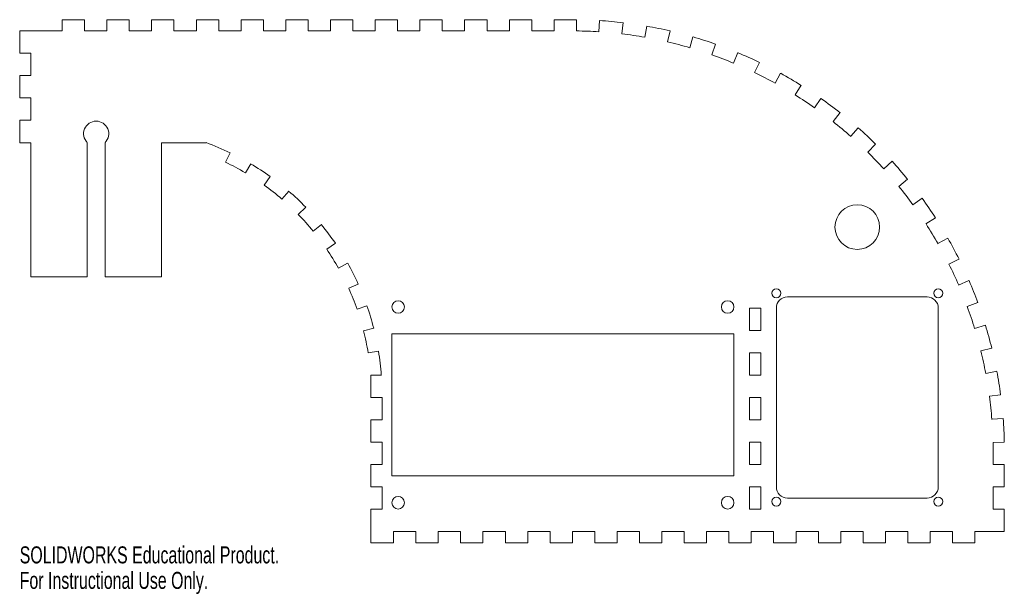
# Model space of a CAD drawing. Header units: inches. Extents: x -0.9 to 10.2, y -2.7 to 3.8.
import ezdxf

# ---------------------------------------------------------------- set-up
doc = ezdxf.new("R2010")
doc.units = ezdxf.units.IN
doc.header["$MEASUREMENT"] = 0
doc.styles.add('SLDTEXTSTYLE0', font='TXT', dxfattribs={"width": 0.7})

msp = doc.modelspace()

# ---------------------------------------------------------------- linework, layer by layer
at = {"color": 7, "linetype": 'Continuous', "lineweight": 15}
for p, q in [((-0.13, 3.776), (-0.38, 3.776)), ((-0.38, 3.776), (-0.38, 3.651)), ((-0.13, 3.651), (-0.13, 3.776)), ((0.37, 3.776), (0.12, 3.776)), ((0.12, 3.776), (0.12, 3.651)), ((0.37, 3.651), (0.37, 3.776)), ((0.87, 3.776), (0.62, 3.776)), ((0.62, 3.776), (0.62, 3.651)), ((0.87, 3.651), (0.87, 3.776)), ((1.37, 3.776), (1.12, 3.776)), ((1.12, 3.776), (1.12, 3.651)), ((1.37, 3.651), (1.37, 3.776)), ((1.87, 3.776), (1.62, 3.776)), ((1.62, 3.776), (1.62, 3.651)), ((1.87, 3.651), (1.87, 3.776)), ((2.37, 3.776), (2.12, 3.776)), ((2.12, 3.776), (2.12, 3.651)), ((2.37, 3.651), (2.37, 3.776)), ((2.87, 3.776), (2.62, 3.776)), ((2.62, 3.776), (2.62, 3.651)), ((2.87, 3.651), (2.87, 3.776)), ((3.37, 3.776), (3.12, 3.776)), ((3.12, 3.776), (3.12, 3.651)), ((3.37, 3.651), (3.37, 3.776)), ((3.87, 3.776), (3.62, 3.776)), ((3.62, 3.776), (3.62, 3.651)), ((3.87, 3.651), (3.87, 3.776)), ((4.37, 3.776), (4.12, 3.776)), ((4.12, 3.776), (4.12, 3.651)), ((4.37, 3.651), (4.37, 3.776)), ((4.87, 3.776), (4.62, 3.776)), ((4.62, 3.776), (4.62, 3.651)), ((4.87, 3.651), (4.87, 3.776)), ((5.37, 3.776), (5.12, 3.776)), ((5.12, 3.776), (5.12, 3.651)), ((5.37, 3.651), (5.37, 3.776)), ((5.628, 3.768), (5.62, 3.642)), ((5.893, 3.744), (5.878, 3.618)), ((-0.855, 3.651), (-0.38, 3.651)), ((-0.855, 3.651), (-0.855, 3.401)), ((-0.13, 3.651), (0.12, 3.651)), ((0.37, 3.651), (0.62, 3.651)), ((0.87, 3.651), (1.12, 3.651)), ((1.37, 3.651), (1.62, 3.651)), ((1.87, 3.651), (2.12, 3.651)), ((2.37, 3.651), (2.62, 3.651)), ((2.87, 3.651), (3.12, 3.651)), ((3.37, 3.651), (3.62, 3.651)), ((3.87, 3.651), (4.12, 3.651)), ((4.37, 3.651), (4.62, 3.651)), ((4.87, 3.651), (5.12, 3.651)), ((6.156, 3.705), (6.134, 3.581)), ((6.416, 3.652), (6.388, 3.529)), ((6.673, 3.584), (6.638, 3.463)), ((6.926, 3.503), (6.884, 3.384)), ((-0.855, 3.401), (-0.73, 3.401)), ((-0.73, 3.151), (-0.73, 3.401)), ((7.175, 3.408), (7.126, 3.291)), ((7.417, 3.299), (7.362, 3.185)), ((-0.73, 3.151), (-0.855, 3.151)), ((-0.855, 3.151), (-0.855, 2.901)), ((7.653, 3.177), (7.592, 3.067)), ((7.882, 3.043), (7.816, 2.936)), ((-0.855, 2.901), (-0.73, 2.901)), ((-0.73, 2.651), (-0.73, 2.901)), ((8.104, 2.896), (8.031, 2.792)), ((-0.73, 2.651), (-0.855, 2.651)), ((-0.855, 2.651), (-0.855, 2.401)), ((8.317, 2.737), (8.239, 2.638)), ((8.521, 2.566), (8.437, 2.472)), ((-0.855, 2.401), (-0.73, 2.401)), ((-0.73, 0.901), (-0.73, 2.401)), ((-0.1, 0.901), (-0.1, 2.401)), ((0.1, 0.901), (0.1, 2.401)), ((0.73, 0.901), (0.73, 2.401)), ((0.73, 2.401), (1.23, 2.401)), ((8.715, 2.385), (8.627, 2.295)), ((1.446, 2.183), (1.497, 2.289)), ((1.668, 2.064), (1.728, 2.165)), ((8.899, 2.193), (8.806, 2.108)), ((1.879, 1.927), (1.947, 2.022)), ((9.072, 1.992), (8.975, 1.912)), ((2.076, 1.771), (2.153, 1.86)), ((9.234, 1.781), (9.132, 1.707)), ((2.26, 1.599), (2.343, 1.681)), ((9.384, 1.561), (9.278, 1.493)), ((2.427, 1.411), (2.518, 1.486)), ((9.522, 1.334), (9.412, 1.272)), ((2.578, 1.21), (2.675, 1.276)), ((2.711, 0.996), (2.812, 1.054)), ((9.647, 1.099), (9.534, 1.043)), ((-0.1, 0.901), (-0.73, 0.901)), ((0.73, 0.901), (0.1, 0.901)), ((2.824, 0.772), (2.931, 0.82)), ((9.759, 0.858), (9.643, 0.808)), ((7.73, 0.677), (9.29, 0.677)), ((2.917, 0.538), (3.028, 0.577)), ((7.305, 0.302), (7.305, 0.552)), ((7.305, 0.552), (7.43, 0.552)), ((7.43, 0.302), (7.43, 0.552)), ((7.605, 0.552), (7.605, -1.448)), ((9.415, 0.552), (9.415, -1.448)), ((9.858, 0.612), (9.739, 0.568)), ((9.943, 0.36), (9.822, 0.323)), ((2.99, 0.298), (3.103, 0.326)), ((3.306, 0.264), (7.131, 0.264)), ((3.306, 0.264), (3.306, -1.326)), ((7.131, 0.264), (7.131, -1.326)), ((7.305, 0.302), (7.43, 0.302)), ((3.042, 0.051), (3.157, 0.07)), ((7.305, -0.198), (7.305, 0.052)), ((7.305, 0.052), (7.43, 0.052)), ((7.43, -0.198), (7.43, 0.052)), ((10.014, 0.103), (9.891, 0.073)), ((3.189, -0.198), (3.071, -0.198)), ((3.071, -0.198), (3.071, -0.448)), ((7.305, -0.198), (7.43, -0.198)), ((10.07, -0.156), (9.946, -0.18)), ((10.113, -0.419), (9.988, -0.435)), ((3.071, -0.448), (3.196, -0.448)), ((3.196, -0.448), (3.196, -0.698)), ((7.305, -0.698), (7.305, -0.448)), ((7.305, -0.448), (7.43, -0.448)), ((7.43, -0.698), (7.43, -0.448)), ((3.196, -0.698), (3.071, -0.698)), ((3.071, -0.698), (3.071, -0.948)), ((7.305, -0.698), (7.43, -0.698)), ((10.14, -0.683), (10.015, -0.693)), ((3.071, -0.948), (3.196, -0.948)), ((3.196, -0.948), (3.196, -1.198)), ((7.305, -1.198), (7.305, -0.948)), ((7.305, -0.948), (7.43, -0.948)), ((7.43, -1.198), (7.43, -0.948)), ((10.154, -0.948), (10.028, -0.951)), ((10.029, -1.058), (10.029, -1.198)), ((3.196, -1.198), (3.071, -1.198)), ((3.071, -1.198), (3.071, -1.448)), ((7.305, -1.198), (7.43, -1.198)), ((10.154, -1.198), (10.029, -1.198)), ((10.154, -1.448), (10.154, -1.198)), ((3.306, -1.326), (7.131, -1.326)), ((3.071, -1.448), (3.196, -1.448)), ((3.196, -1.448), (3.196, -1.698)), ((7.305, -1.698), (7.305, -1.448)), ((7.305, -1.448), (7.43, -1.448)), ((7.43, -1.698), (7.43, -1.448)), ((10.029, -1.448), (10.029, -1.698)), ((10.029, -1.448), (10.154, -1.448)), ((7.73, -1.573), (9.29, -1.573)), ((3.196, -1.698), (3.071, -1.698)), ((3.071, -1.698), (3.071, -2.073)), ((7.305, -1.698), (7.43, -1.698)), ((10.154, -1.698), (10.029, -1.698)), ((10.154, -1.948), (10.154, -1.698)), ((3.325, -2.073), (3.325, -1.948)), ((3.575, -1.948), (3.325, -1.948)), ((3.575, -1.948), (3.575, -2.073)), ((3.825, -2.073), (3.825, -1.948)), ((4.075, -1.948), (3.825, -1.948)), ((4.075, -1.948), (4.075, -2.073)), ((4.325, -2.073), (4.325, -1.948)), ((4.575, -1.948), (4.325, -1.948)), ((4.575, -1.948), (4.575, -2.073)), ((4.825, -2.073), (4.825, -1.948)), ((5.075, -1.948), (4.825, -1.948)), ((5.075, -1.948), (5.075, -2.073)), ((5.325, -2.073), (5.325, -1.948)), ((5.575, -1.948), (5.325, -1.948)), ((5.575, -1.948), (5.575, -2.073)), ((5.825, -2.073), (5.825, -1.948)), ((6.075, -1.948), (5.825, -1.948)), ((6.075, -1.948), (6.075, -2.073)), ((6.325, -2.073), (6.325, -1.948)), ((6.575, -1.948), (6.325, -1.948)), ((6.575, -1.948), (6.575, -2.073)), ((6.825, -2.073), (6.825, -1.948)), ((7.075, -1.948), (6.825, -1.948)), ((7.075, -1.948), (7.075, -2.073)), ((7.325, -2.073), (7.325, -1.948)), ((7.575, -1.948), (7.325, -1.948)), ((7.575, -1.948), (7.575, -2.073)), ((7.825, -2.073), (7.825, -1.948)), ((8.075, -1.948), (7.825, -1.948)), ((8.075, -1.948), (8.075, -2.073)), ((8.325, -2.073), (8.325, -1.948)), ((8.575, -1.948), (8.325, -1.948)), ((8.575, -1.948), (8.575, -2.073)), ((8.825, -2.073), (8.825, -1.948)), ((9.075, -1.948), (8.825, -1.948)), ((9.075, -1.948), (9.075, -2.073)), ((9.325, -2.073), (9.325, -1.948)), ((9.575, -1.948), (9.325, -1.948)), ((9.575, -1.948), (9.575, -2.073)), ((9.825, -2.073), (9.825, -1.948)), ((10.154, -1.948), (9.825, -1.948)), ((3.071, -2.073), (3.325, -2.073)), ((3.575, -2.073), (3.825, -2.073)), ((4.075, -2.073), (4.325, -2.073)), ((4.575, -2.073), (4.825, -2.073)), ((5.075, -2.073), (5.325, -2.073)), ((5.575, -2.073), (5.825, -2.073)), ((6.075, -2.073), (6.325, -2.073)), ((6.575, -2.073), (6.825, -2.073)), ((7.075, -2.073), (7.325, -2.073)), ((7.575, -2.073), (7.825, -2.073)), ((8.075, -2.073), (8.325, -2.073)), ((8.575, -2.073), (8.825, -2.073)), ((9.075, -2.073), (9.325, -2.073)), ((9.575, -2.073), (9.825, -2.073))]:
    msp.add_line(p, q, dxfattribs=at)
for centre, radius in [((8.51, 1.457), 0.25), ((7.605, 0.717), 0.05), ((9.415, 0.717), 0.05), ((3.376, 0.564), 0.07), ((7.061, 0.564), 0.07), ((3.376, -1.626), 0.07), ((7.061, -1.626), 0.07), ((7.605, -1.613), 0.05), ((9.415, -1.613), 0.05)]:
    msp.add_circle(centre, radius, dxfattribs=at)
for centre, radius, start, end in [((5.32, -1.058), 4.835, 83.1937, 86.3437), ((5.32, -1.058), 4.709, 86.3437, 89.388), ((5.32, -1.058), 4.835, 76.8937, 80.0437), ((5.32, -1.058), 4.709, 80.0437, 83.1937), ((5.32, -1.058), 4.709, 73.7437, 76.8937), ((5.32, -1.058), 4.835, 70.5937, 73.7437), ((5.32, -1.058), 4.709, 67.4437, 70.5937), ((5.32, -1.058), 4.835, 64.2937, 67.4437), ((5.32, -1.058), 4.709, 61.1437, 64.2937), ((5.32, -1.058), 4.835, 57.9937, 61.1437), ((5.32, -1.058), 4.709, 54.8437, 57.9937), ((5.32, -1.058), 4.835, 51.6937, 54.8437), ((0, 2.501), 0.141, 315, 225), ((5.32, -1.058), 4.709, 48.5437, 51.6937), ((5.32, -1.058), 4.835, 45.3937, 48.5437), ((0.196, -0.415), 3, 64.3047, 69.8469), ((5.32, -1.058), 4.709, 42.2437, 45.3937), ((0.196, -0.415), 2.883, 59.3047, 64.3047), ((0.196, -0.415), 3, 54.3047, 59.3047), ((5.32, -1.058), 4.835, 39.0937, 42.2437), ((0.196, -0.415), 2.883, 49.3047, 54.3047), ((5.32, -1.058), 4.709, 35.9437, 39.0937), ((0.196, -0.415), 3, 44.3047, 49.3047), ((5.32, -1.058), 4.835, 32.7937, 35.9437), ((0.196, -0.415), 2.883, 39.3047, 44.3047), ((0.196, -0.415), 3, 34.3047, 39.3047), ((5.32, -1.058), 4.709, 29.6437, 32.7937), ((5.32, -1.058), 4.835, 26.4937, 29.6437), ((0.196, -0.415), 2.883, 29.3047, 34.3047), ((0.196, -0.415), 3, 24.3047, 29.3047), ((5.32, -1.058), 4.709, 23.3437, 26.4937), ((0.196, -0.415), 2.883, 19.3047, 24.3047), ((5.32, -1.058), 4.835, 20.1937, 23.3437), ((7.73, 0.552), 0.125, 90, 180), ((9.29, 0.552), 0.125, 0, 90), ((0.196, -0.415), 3, 14.3047, 19.3047), ((5.32, -1.058), 4.709, 17.0437, 20.1937), ((5.32, -1.058), 4.835, 13.8937, 17.0437), ((0.196, -0.415), 2.883, 9.3047, 14.3047), ((0.196, -0.415), 3, 4.1367, 9.3047), ((5.32, -1.058), 4.709, 10.7437, 13.8937), ((5.32, -1.058), 4.835, 7.5937, 10.7437), ((5.32, -1.058), 4.709, 4.4437, 7.5937), ((5.32, -1.058), 4.835, 1.2937, 4.4437), ((5.32, -1.058), 4.709, 0, 1.2937), ((7.73, -1.448), 0.125, 180, 270), ((9.29, -1.448), 0.125, 270, 0)]:
    msp.add_arc(centre, radius, start, end, dxfattribs=at)

# ---------------------------------------------------------------- texts
at = {"color": 7, "linetype": 'Continuous', "char_height": 0.1903, "attachment_point": 1, "style": 'SLDTEXTSTYLE0'}
for s, insert in [('SOLIDWORKS Educational Product.', (-0.855, -2.114)), ('For Instructional Use Only.', (-0.855, -2.399))]:
    msp.add_mtext(s, dxfattribs=dict(at, insert=insert))

doc.saveas('drawing.dxf')
